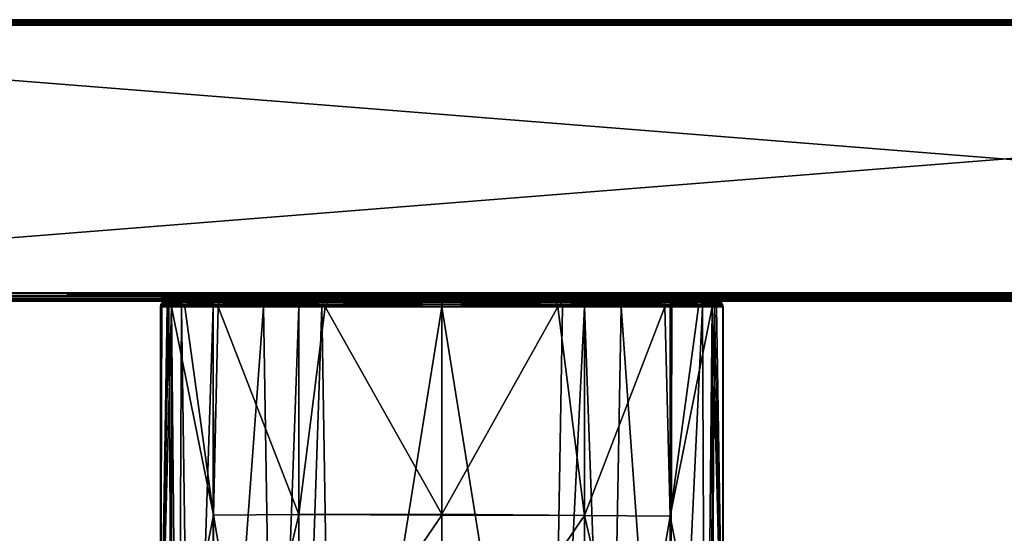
# Model space of a CAD drawing. Header units: centimetres. Extents: x -6.4 to 7.8, y -12.2 to -8.5.
# Tile 4 of 8: x -2.9 to 0.7, y -10.3 to -8.5. Entities that reach past the tile are written whole.
import ezdxf

# ---------------------------------------------------------------- set-up
doc = ezdxf.new("R2010")
doc.units = ezdxf.units.CM
doc.layers.get('0').update_dxf_attribs({"true_color": 0x5890e1})

msp = doc.modelspace()

# ---------------------------------------------------------------- meshes
at = {"color": 231, "true_color": 0xe499b8}
mesh = msp.add_polyface(dxfattribs=at)
corners = [(-5.4175, -9.4635, 31.4475), (-5.4175, -8.4983, 31.4475), (-5.8142, -9.4635, 31.4277), (6.7745, -8.4983, 31.4475), (-5.4175, -9.4635, 29.4155), (-5.8175, -8.4983, 29.4356), (-5.4175, -8.4983, 29.4155), (-5.8148, -8.478, 29.4557), (6.7745, -8.478, 29.4358), (-5.4175, -8.478, 29.4358), (6.7745, -9.4747, 29.4176), (-5.4175, -9.4747, 29.4176), (-5.843, -9.4747, 29.4413), (-5.4175, -9.4752, 29.4178), (-5.4175, -9.4851, 29.4244), (-5.8419, -9.4851, 29.448), (-5.4175, -9.4917, 29.4343), (-5.8405, -9.4919, 29.4581), (-5.4175, -9.4919, 29.4348), (-5.8149, -9.494, 29.466), (-5.4175, -9.494, 29.4459), (-5.4175, -9.494, 31.417), (-5.4175, -9.4919, 31.4282), (-5.8021, -9.494, 31.3985), (-5.4175, -9.4917, 31.4287), (-5.8399, -9.4851, 31.4152), (-5.4175, -9.4851, 31.4385), (-5.4175, -9.4752, 31.4451), (-5.8409, -9.4747, 31.422), (-5.4175, -9.4747, 31.4453), (-5.4175, -8.4794, 29.4283), (-5.4175, -8.4795, 29.428), (-5.8431, -8.484, 29.4451), (-5.4175, -8.484, 29.4214), (-5.4175, -8.4905, 29.417), (-5.4175, -8.4908, 29.4169), (-5.4175, -8.4908, 31.446), (-5.8426, -8.4908, 31.4225), (-5.4175, -8.4905, 31.4459), (-5.842, -8.484, 31.418), (-5.4175, -8.484, 31.4415), (-5.4175, -8.4795, 31.435), (-5.4175, -8.4794, 31.4347), (-5.4175, -8.478, 31.4271), (-5.8218, -8.478, 31.4062), (6.7745, -8.478, 31.4271), (7.7416, -9.494, 30.8161), (-5.927, -9.494, 31.3781), (-6.0174, -9.494, 31.3539), (-6.2201, -9.494, 31.2366), (-6.3393, -9.494, 31.0331), (-6.364, -9.494, 30.941), (-6.383, -9.494, 30.8289), (-6.403, -9.494, 30.4315), (-6.3884, -9.494, 30.0815), (-6.3835, -9.494, 30.0386), (-6.3641, -9.494, 29.9219), (-6.3399, -9.494, 29.8315), (-6.2226, -9.494, 29.6288), (-6.0191, -9.494, 29.5096), (-5.927, -9.494, 29.4849)]
mesh.append_faces([[corners[k] for k in face] for face in [(0, 1, 2), (4, 5, 6), (11, 12, 4), (11, 13, 12), (13, 14, 15), (14, 16, 17), (17, 16, 18), (19, 18, 20), (21, 22, 23), (24, 25, 22), (24, 26, 25), (25, 26, 27), (28, 27, 29), (0, 28, 29), (9, 30, 7), (30, 31, 32), (32, 31, 33), (34, 32, 33), (34, 35, 32), (1, 36, 37), (36, 38, 39), (39, 38, 40), (41, 39, 40), (41, 42, 39), (43, 44, 42)]], dxfattribs={"color": 231})
mesh.append_faces([[corners[k] for k in face] for face in [(0, 3, 1), (7, 8, 9), (4, 10, 11)]], dxfattribs={"vtx0": -1, "color": 231})
mesh.append_faces([[corners[k] for k in face] for face in [(7, 43, 45), (46, 47, 48), (46, 48, 49), (46, 49, 50), (46, 50, 51), (46, 51, 52), (46, 52, 53), (46, 53, 54), (46, 54, 55), (46, 55, 56), (46, 56, 57), (46, 57, 58), (46, 58, 59), (46, 59, 60)]], dxfattribs={"vtx0": -1, "vtx2": -1, "color": 231})
mesh = msp.add_polyface(dxfattribs=at)
corners = [(6.7745, -9.4635, 29.4155), (-5.4175, -8.4983, 29.4155), (6.7745, -8.4983, 29.4155), (-5.4175, -9.4752, 29.4178), (6.7745, -9.4747, 29.4176), (6.7745, -9.4752, 29.4178), (-5.4175, -9.494, 29.4459), (6.7745, -9.4919, 29.4348), (6.7745, -9.494, 29.4459), (-5.4175, -9.4917, 29.4343), (-5.4175, -9.4919, 29.4348), (-5.4175, -9.4851, 29.4244), (6.7745, -9.4917, 29.4343), (6.7745, -9.4851, 29.4244), (6.7745, -9.4635, 31.4475), (-5.4175, -9.4747, 31.4453), (6.7745, -9.4747, 31.4453), (6.7745, -9.4752, 31.4451), (-5.4175, -9.4752, 31.4451), (6.7745, -9.494, 31.417), (-5.4175, -9.4919, 31.4282), (-5.4175, -9.494, 31.417), (6.7745, -9.4917, 31.4287), (6.7745, -9.4919, 31.4282), (6.7745, -9.4851, 31.4385), (-5.4175, -9.4917, 31.4287), (-5.4175, -9.4851, 31.4385), (-5.4175, -8.478, 29.4358), (6.7745, -8.4794, 29.4283), (-5.4175, -8.4794, 29.4283), (-5.4175, -8.4795, 29.428), (6.7745, -8.4795, 29.428), (6.7745, -8.4908, 29.4169), (-5.4175, -8.4905, 29.417), (-5.4175, -8.4908, 29.4169), (-5.4175, -8.484, 29.4214), (6.7745, -8.4905, 29.417), (6.7745, -8.484, 29.4214), (-5.4175, -8.4983, 31.4475), (6.7745, -8.4908, 31.446), (-5.4175, -8.4908, 31.446), (-5.4175, -8.4905, 31.4459), (6.7745, -8.4905, 31.4459), (-5.4175, -8.478, 31.4271), (6.7745, -8.4794, 31.4347), (6.7745, -8.478, 31.4271), (-5.4175, -8.4795, 31.435), (-5.4175, -8.4794, 31.4347), (-5.4175, -8.484, 31.4415), (6.7745, -8.4795, 31.435), (-5.4175, -9.4635, 31.4475), (6.7745, -8.4983, 31.4475), (-5.4175, -9.4635, 29.4155), (7.7416, -9.494, 30.8161), (-5.8021, -9.494, 31.3985), (-5.927, -9.494, 31.3781), (-5.927, -9.494, 29.4849), (-5.8149, -9.494, 29.466), (-5.4175, -9.4747, 29.4176), (6.7745, -8.484, 31.4415)]
mesh.append_faces([[corners[k] for k in face] for face in [(0, 1, 2), (3, 4, 5), (6, 7, 8), (9, 7, 10), (11, 12, 9), (3, 13, 11), (14, 15, 16), (17, 15, 18), (19, 20, 21), (22, 20, 23), (24, 25, 22), (17, 26, 24), (27, 28, 29), (30, 28, 31), (1, 32, 2), (33, 32, 34), (35, 36, 33), (30, 37, 35), (38, 39, 40), (41, 39, 42), (43, 44, 45), (46, 44, 47), (48, 49, 46), (41, 59, 48)]], dxfattribs={"vtx0": -1, "color": 231})
mesh.append_faces([[corners[k] for k in face] for face in [(53, 21, 54), (53, 54, 55), (53, 56, 57), (53, 57, 6)]], dxfattribs={"vtx0": -1, "vtx2": -1, "color": 231})
mesh.append_faces([[corners[k] for k in face] for face in [(50, 14, 51), (0, 52, 1), (52, 0, 4), (3, 58, 4), (6, 10, 7), (14, 50, 15), (22, 25, 20), (24, 26, 25), (17, 18, 26), (30, 29, 28), (1, 34, 32), (41, 40, 39), (43, 47, 44)]], dxfattribs={"vtx2": -1, "color": 231})
mesh = msp.add_polyface(dxfattribs=at)
corners = [(6.7745, -9.4635, 31.4475), (7.1745, -8.4983, 31.4273), (6.7745, -8.4983, 31.4475), (6.7745, -9.4635, 29.4155), (6.7745, -8.4983, 29.4155), (7.1713, -9.4635, 29.4352), (6.7745, -9.494, 29.4459), (6.7745, -9.4919, 29.4348), (7.1592, -9.494, 29.4644), (6.7745, -9.4917, 29.4343), (7.197, -9.4851, 29.4477), (6.7745, -9.4851, 29.4244), (6.7745, -9.4752, 29.4178), (7.198, -9.4747, 29.441), (6.7745, -9.4747, 29.4176), (6.7745, -9.4919, 31.4282), (6.7745, -9.494, 31.417), (7.172, -9.494, 31.397), (6.7745, -8.478, 29.4358), (7.1789, -8.478, 29.4567), (6.7745, -8.4794, 29.4283), (7.1719, -8.478, 31.4072), (6.7745, -8.478, 31.4271), (6.7745, -8.4794, 31.4347), (-5.8148, -8.478, 29.4557), (7.2862, -8.478, 31.3879), (7.3807, -8.478, 31.3625), (7.5861, -8.478, 31.2422), (7.7067, -8.478, 31.0342), (7.731, -8.478, 30.9431), (7.7493, -8.478, 30.8358), (7.7702, -8.478, 30.4315), (7.7503, -8.478, 30.0341), (7.731, -8.478, 29.9198), (7.7056, -8.478, 29.8253), (7.5853, -8.478, 29.6199), (7.3773, -8.478, 29.4993), (7.2862, -8.478, 29.475), (7.7416, -9.494, 30.8161), (-5.4175, -9.494, 31.417), (-5.4175, -9.494, 29.4459), (-5.4175, -9.4917, 29.4343), (-5.4175, -9.4851, 29.4244), (-5.4175, -9.4752, 29.4178), (6.7745, -9.4752, 31.4451), (6.7745, -9.4747, 31.4453), (-5.4175, -9.4747, 31.4453), (-5.4175, -9.4919, 31.4282), (-5.4175, -8.478, 29.4358), (-5.4175, -8.4905, 29.417), (6.7745, -8.4905, 29.417), (6.7745, -8.4908, 29.4169), (-5.4175, -8.484, 29.4214), (6.7745, -8.484, 29.4214), (-5.4175, -8.4795, 29.428), (6.7745, -8.4795, 29.428), (-5.4175, -8.4983, 31.4475), (6.7745, -8.4908, 31.446), (-5.4175, -8.4795, 31.435), (6.7745, -8.4795, 31.435), (-5.4175, -8.484, 31.4415), (6.7745, -8.484, 31.4415), (-5.4175, -8.4905, 31.4459), (6.7745, -8.4905, 31.4459)]
mesh.append_faces([[corners[k] for k in face] for face in [(0, 1, 2), (3, 4, 5), (6, 7, 8), (9, 10, 7), (9, 11, 10), (10, 11, 12), (13, 12, 14), (3, 13, 14), (15, 16, 17), (18, 19, 20), (21, 22, 23)]], dxfattribs={"color": 231})
mesh.append_faces([[corners[k] for k in face] for face in [(24, 22, 21), (24, 21, 25), (24, 25, 26), (24, 26, 27), (24, 27, 28), (24, 28, 29), (24, 29, 30), (24, 30, 31), (24, 31, 32), (24, 32, 33), (24, 33, 34), (24, 34, 35), (24, 35, 36), (24, 36, 37), (24, 37, 19), (24, 19, 18), (38, 16, 39), (38, 40, 6)]], dxfattribs={"vtx0": -1, "vtx2": -1, "color": 231})
mesh.append_faces([[corners[k] for k in face] for face in [(41, 9, 7), (42, 11, 9), (43, 12, 11), (44, 45, 46), (16, 15, 47), (48, 18, 20), (49, 50, 51), (52, 53, 50), (54, 55, 53), (56, 2, 57), (58, 59, 23), (60, 61, 59), (62, 63, 61)]], dxfattribs={"vtx2": -1, "color": 231})
mesh = msp.add_polyface(dxfattribs=at)
corners = [(-2.2896, -9.5, 29.7965), (-2.176, -9.5, 29.6114), (-2.2939, -9.5068, 29.7949), (-2.3284, -9.5068, 29.9158), (-2.3294, -9.5107, 29.9156), (-2.3644, -9.5107, 30.2145), (-2.3695, -9.5143, 30.4315), (-2.3679, -9.5066, 30.4315), (-2.3634, -9.5068, 30.2145), (-2.3588, -9.5, 30.2148), (-2.3398, -9.5, 30.006), (-2.333, -9.4954, 30.0069), (-2.3172, -9.4954, 29.9183), (-2.3246, -9.494, 30.0014), (-2.3099, -9.494, 29.9198), (-2.2832, -9.4954, 29.7989), (-2.2739, -9.494, 29.7957), (-2.1792, -9.5068, 29.6082), (-2.2949, -9.5107, 29.7945), (-2.3635, -9.5, 30.4315), (-2.352, -9.4954, 30.2151), (-2.3445, -9.494, 30.2156), (-2.3569, -9.4955, 30.4315), (-2.3491, -9.494, 30.4315), (-2.1711, -9.4954, 29.6162), (-2.3239, -9.5, 29.9167), (-2.3443, -9.5068, 30.0052), (-2.3454, -9.5107, 30.0051), (-2.349, -9.494, 30.456), (-2.3568, -9.4955, 30.4806), (-2.3489, -9.494, 30.4806), (-2.3633, -9.5, 30.4807), (-2.3677, -9.5066, 30.4807), (-2.3694, -9.5143, 30.4561), (-2.319, -9.494, 30.8964), (-2.3099, -9.494, 30.9431), (-2.2629, -9.494, 31.0944), (-2.1512, -9.4954, 31.2655), (-2.3339, -9.5, 30.8946), (-2.1558, -9.5, 31.2706), (-2.2816, -9.5068, 31.0989), (-2.3384, -9.5068, 30.8954), (-2.3692, -9.5143, 30.4807), (-2.3394, -9.5107, 30.8956), (-2.2826, -9.5107, 31.0993)]
mesh.append_faces([[corners[k] for k in face] for face in [(0, 1, 2), (3, 2, 4), (5, 6, 7), (8, 7, 9), (10, 9, 11), (12, 11, 13), (14, 12, 13), (14, 15, 12), (14, 16, 15), (2, 17, 18), (7, 19, 9), (9, 19, 20), (11, 20, 21), (19, 22, 20), (20, 22, 21), (21, 22, 23), (15, 16, 24), (0, 15, 24), (0, 25, 15), (0, 3, 25), (0, 2, 3), (7, 8, 5), (5, 8, 26), (27, 26, 3), (4, 27, 3), (15, 25, 12), (12, 25, 10), (11, 12, 10), (20, 11, 9), (21, 13, 11), (3, 26, 25), (25, 26, 10), (10, 26, 8), (9, 10, 8), (18, 4, 2), (27, 5, 26), (23, 22, 28), (28, 22, 29), (30, 28, 29), (29, 22, 31), (31, 22, 19), (32, 19, 7), (33, 32, 7), (32, 31, 19), (30, 29, 34), (34, 29, 35), (35, 29, 36), (36, 29, 37), (37, 29, 38), (39, 38, 40), (29, 31, 38), (38, 31, 32), (41, 32, 42), (32, 41, 38), (38, 41, 40), (40, 41, 43), (44, 40, 43), (43, 41, 42)]], dxfattribs={"color": 231})
mesh = msp.add_polyface(dxfattribs=at)
corners = [(-1.7799, -9.4954, 29.4521), (-1.3535, -9.5, 29.4214), (-1.7809, -9.5, 29.4453), (-1.8666, -9.4954, 29.4677), (-1.8682, -9.5, 29.461), (-1.9886, -9.4954, 29.5027), (-1.991, -9.5, 29.4962), (-2.1711, -9.4954, 29.6162), (-2.176, -9.5, 29.6114), (-1.3535, -9.5068, 29.4169), (-1.7815, -9.5068, 29.4409), (-1.8691, -9.5068, 29.4565), (-1.9926, -9.5068, 29.4921), (-2.1792, -9.5068, 29.6082), (-1.3535, -9.5143, 29.4155), (-1.7817, -9.5107, 29.4398), (-1.8693, -9.5107, 29.4555), (-1.9929, -9.5107, 29.491), (-2.18, -9.5107, 29.6075), (-2.2896, -9.5, 29.7965), (-2.2739, -9.494, 29.7957), (-2.1657, -9.494, 29.6215), (-1.9894, -9.494, 29.5111), (-1.8651, -9.494, 29.475), (-1.7831, -9.494, 29.4603), (-1.3535, -9.494, 29.4358), (-2.2939, -9.5068, 29.7949), (-2.2949, -9.5107, 29.7945), (-2.1646, -9.494, 31.2426), (-2.1512, -9.4954, 31.2655), (-2.1462, -9.494, 31.2599), (-2.2629, -9.494, 31.0944), (-2.1587, -9.5068, 31.274), (-2.2816, -9.5068, 31.0989), (-2.2826, -9.5107, 31.0993), (-2.1594, -9.5107, 31.2748), (-1.8694, -9.5143, 31.4078), (-1.7682, -9.5068, 31.4239), (-2.1558, -9.5, 31.2706), (-1.7676, -9.5, 31.4194), (-1.3535, -9.4954, 31.4347), (-1.7715, -9.494, 31.4044), (-1.8651, -9.494, 31.3879), (-1.3535, -9.5068, 31.446), (-2.3339, -9.5, 30.8946), (-0.4447, -9.494, 31.0961), (-2.3099, -9.494, 29.9198), (-2.3246, -9.494, 30.0014), (-2.3445, -9.494, 30.2156), (-2.3491, -9.494, 30.4315), (-2.349, -9.494, 30.456), (-2.3489, -9.494, 30.4806), (-2.319, -9.494, 30.8964), (-2.3099, -9.494, 30.9431)]
mesh.append_faces([[corners[k] for k in face] for face in [(0, 1, 2), (3, 2, 4), (5, 4, 6), (7, 6, 8), (2, 9, 10), (4, 10, 11), (6, 11, 12), (8, 12, 13), (10, 14, 15), (11, 15, 16), (12, 16, 17), (13, 17, 18), (19, 7, 8), (20, 21, 7), (7, 21, 22), (5, 22, 23), (3, 23, 24), (0, 24, 25), (0, 3, 24), (0, 2, 3), (4, 5, 3), (3, 5, 23), (6, 7, 5), (5, 7, 22), (4, 2, 10), (6, 4, 11), (8, 6, 12), (11, 10, 15), (12, 11, 16), (13, 26, 8), (13, 12, 17), (18, 27, 13), (28, 29, 30), (28, 31, 29), (32, 33, 34), (35, 36, 32), (34, 35, 32), (32, 36, 37), (38, 37, 39), (29, 39, 40), (41, 29, 40), (41, 42, 29), (29, 42, 30), (43, 39, 37), (39, 29, 38), (38, 29, 44), (37, 38, 32), (32, 38, 33)]], dxfattribs={"color": 231})
mesh.append_faces([[corners[k] for k in face] for face in [(45, 21, 20), (45, 20, 46), (45, 46, 47), (45, 47, 48), (45, 48, 49), (45, 49, 50), (45, 50, 51), (45, 51, 52), (45, 52, 53), (45, 53, 31)]], dxfattribs={"vtx0": -1, "vtx2": -1, "color": 231})
mesh = msp.add_polyface(dxfattribs=at)
corners = [(-1.3535, -9.4954, 29.4283), (-1.7799, -9.4954, 29.4521), (-1.3535, -9.494, 29.4358), (-1.3535, -9.5, 29.4214), (-1.3535, -9.5068, 29.4169), (-1.7809, -9.5, 29.4453), (-1.3535, -9.5143, 29.4155), (-1.7815, -9.5068, 29.4409), (-0.9235, -9.5, 29.4457), (-0.5322, -9.4954, 29.62), (-0.5272, -9.5, 29.6152), (-0.524, -9.5068, 29.6121), (-0.7106, -9.5068, 29.4934), (-0.9228, -9.5068, 29.4413), (-0.9197, -9.494, 29.4609), (-0.8418, -9.494, 29.475), (-0.7124, -9.494, 29.513), (-0.5375, -9.494, 29.6252), (-0.5232, -9.5107, 29.6112), (-0.7102, -9.5107, 29.4924), (-0.9227, -9.5107, 29.4401), (-1.7715, -9.494, 31.4044), (-1.3535, -9.4954, 31.4347), (-1.3535, -9.494, 31.4271), (-1.3535, -9.5068, 31.446), (-1.7682, -9.5068, 31.4239), (-1.3535, -9.5143, 31.4475), (-1.3535, -9.5, 31.4415), (-1.7676, -9.5, 31.4194), (-0.9393, -9.5, 31.4194), (-0.9387, -9.5068, 31.4239), (-0.5511, -9.5, 31.2706), (-0.5482, -9.5068, 31.274), (-0.5557, -9.4954, 31.2655), (-0.8375, -9.5143, 31.4077), (-0.5474, -9.5107, 31.2748), (-0.5423, -9.494, 31.2426), (-0.5607, -9.494, 31.2599), (-0.8418, -9.494, 31.3879), (-0.9368, -9.494, 31.4046), (-0.4447, -9.494, 31.0961), (-1.7831, -9.494, 29.4603), (-1.8651, -9.494, 29.475), (-1.9894, -9.494, 29.5111), (-2.1657, -9.494, 29.6215), (-2.2629, -9.494, 31.0944), (-2.1646, -9.494, 31.2426), (-2.1462, -9.494, 31.2599), (-1.8651, -9.494, 31.3879)]
mesh.append_faces([[corners[k] for k in face] for face in [(0, 1, 2), (0, 3, 1), (3, 4, 5), (4, 6, 7), (3, 8, 4), (3, 0, 8), (8, 0, 9), (10, 11, 12), (8, 12, 13), (4, 13, 6), (4, 8, 13), (9, 0, 14), (15, 9, 14), (15, 16, 9), (16, 17, 9), (11, 18, 19), (12, 19, 20), (13, 20, 6), (13, 12, 20), (9, 10, 8), (8, 10, 12), (12, 11, 19), (2, 14, 0), (21, 22, 23), (24, 25, 26), (24, 27, 28), (28, 27, 22), (27, 29, 22), (27, 24, 29), (29, 24, 30), (31, 30, 32), (29, 33, 22), (29, 31, 33), (29, 30, 31), (24, 26, 30), (34, 32, 30), (34, 35, 32), (36, 37, 33), (33, 37, 38), (22, 38, 39), (23, 22, 39), (22, 33, 38)]], dxfattribs={"color": 231})
mesh.append_faces([[corners[k] for k in face] for face in [(40, 17, 16), (40, 16, 15), (40, 15, 14), (40, 14, 2), (40, 2, 41), (40, 41, 42), (40, 42, 43), (40, 43, 44), (40, 45, 46), (40, 46, 47), (40, 47, 48), (40, 48, 21), (40, 21, 23), (40, 23, 39), (40, 39, 38), (40, 38, 37)]], dxfattribs={"vtx0": -1, "vtx2": -1, "color": 231})
mesh = msp.add_polyface(dxfattribs=at)
corners = [(-0.5474, -9.5107, 31.2748), (-0.4243, -9.5107, 31.0993), (-0.5482, -9.5068, 31.274), (-0.5272, -9.5, 29.6152), (-0.5322, -9.4954, 29.62), (-0.366, -9.5, 30.0136), (-0.4108, -9.5068, 29.801), (-0.3615, -9.5068, 30.013), (-0.3604, -9.5107, 30.0128), (-0.3375, -9.5143, 30.4315), (-0.4098, -9.5107, 29.8007), (-0.524, -9.5068, 29.6121), (-0.5375, -9.494, 29.6252), (-0.43, -9.494, 29.8035), (-0.397, -9.494, 29.9198), (-0.3504, -9.4954, 30.4315), (-0.3808, -9.494, 30.0109), (-0.3578, -9.494, 30.4315), (-0.3499, -9.4955, 30.4315), (-0.3434, -9.5, 30.4315), (-0.339, -9.5066, 30.4315), (-0.3389, -9.5068, 30.4315), (-0.5232, -9.5107, 29.6112), (-0.3376, -9.5143, 30.4561), (-0.3391, -9.5068, 30.4807), (-0.3435, -9.5, 30.4807), (-0.3505, -9.4954, 30.4806), (-0.3579, -9.494, 30.456), (-0.358, -9.494, 30.4806), (-0.4253, -9.5068, 31.0988), (-0.3675, -9.5107, 30.8956), (-0.3377, -9.5143, 30.4807), (-0.3685, -9.5068, 30.8954), (-0.373, -9.5, 30.8946), (-0.5511, -9.5, 31.2706), (-0.5557, -9.4954, 31.2655), (-0.3883, -9.494, 30.8983), (-0.397, -9.494, 30.9431), (-0.4447, -9.494, 31.0961), (-0.5423, -9.494, 31.2426), (-0.5607, -9.494, 31.2599)]
mesh.append_faces([[corners[k] for k in face] for face in [(0, 1, 2), (3, 4, 5), (6, 5, 7), (8, 7, 9), (6, 10, 11), (4, 12, 13), (14, 4, 13), (14, 15, 4), (14, 16, 15), (15, 16, 17), (4, 15, 5), (5, 15, 18), (19, 5, 18), (19, 20, 5), (5, 20, 21), (7, 21, 9), (7, 5, 21), (10, 22, 11), (7, 8, 6), (6, 8, 10), (11, 3, 6), (6, 3, 5), (23, 21, 24), (21, 20, 24), (24, 20, 25), (25, 20, 19), (18, 25, 19), (18, 26, 25), (18, 15, 26), (26, 15, 27), (28, 26, 27), (15, 17, 27), (29, 2, 1), (30, 31, 32), (29, 32, 33), (34, 33, 35), (31, 24, 32), (32, 24, 33), (33, 24, 25), (26, 33, 25), (26, 35, 33), (26, 36, 35), (26, 28, 36), (36, 37, 35), (35, 37, 38), (39, 35, 38), (2, 29, 34), (34, 29, 33), (1, 30, 29), (29, 30, 32)]], dxfattribs={"color": 231})
mesh.append_faces([[corners[k] for k in face] for face in [(38, 40, 39)]], dxfattribs={"vtx0": -1, "color": 231})
mesh.append_faces([[corners[k] for k in face] for face in [(38, 36, 28), (38, 28, 27), (38, 27, 17), (38, 17, 16), (38, 16, 14), (38, 14, 13), (38, 13, 12)]], dxfattribs={"vtx0": -1, "vtx2": -1, "color": 231})
mesh.append_faces([[corners[k] for k in face] for face in [(38, 37, 36)]], dxfattribs={"vtx2": -1, "color": 231})
mesh = msp.add_polyface(dxfattribs=at)
corners = [(-1.3535, -11.9681, 29.4155), (-1.7472, -11.968, 29.4348), (-1.3535, -9.5143, 29.4155), (-1.7862, -9.5143, 29.4401), (-1.8694, -11.9679, 29.455), (-1.8694, -9.5143, 29.4552), (-1.9575, -11.9677, 29.4783), (-1.9967, -9.5143, 29.4921), (-2.1776, -11.9658, 29.6046), (-2.179, -9.5143, 29.606), (-2.179, -11.9658, 29.606), (-2.1793, -9.5143, 29.6063), (-2.2583, -11.9654, 29.7127), (-2.2929, -9.5143, 29.7885), (-2.3056, -11.9654, 29.8247), (-2.3298, -9.5143, 29.9155), (-2.3299, -11.9655, 29.9154), (-2.3695, -11.0049, 30.4315), (-2.3695, -11.0478, 30.4315), (-2.3497, -11.9657, 30.0349), (-2.3695, -11.9661, 30.4315), (-1.3535, -11.3191, 31.7995), (-1.3535, -11.0277, 31.5694), (-1.8741, -11.1924, 31.6137), (-1.8788, -11.3274, 31.748), (-2.0574, -11.3369, 31.676), (-2.1966, -11.552, 31.8862), (-2.1881, -11.3493, 31.5667), (-2.3398, -11.6209, 31.5091), (-2.3344, -11.3804, 31.217), (-2.3701, -11.6803, 31.0811), (-2.3692, -11.4095, 30.7722), (-2.3698, -11.831, 31.4467), (-2.3392, -11.7794, 31.8622), (-2.1953, -11.7186, 32.2338), (-1.8863, -11.5033, 32.0868), (-1.8847, -11.6757, 32.4301), (-1.3535, -11.489, 32.156), (-1.3535, -11.6593, 32.4872), (-1.3535, -11.4848, 32.1456), (-1.3535, -11.3242, 31.8072), (-1.3535, -11.8013, 32.6145), (-1.3535, -11.6672, 32.4975), (-1.8795, -11.8101, 32.5627), (-2.0585, -11.8202, 32.4903), (-1.8711, -11.0232, 31.5241), (-2.052, -11.1971, 31.5478), (-2.0485, -11.026, 31.4623), (-2.1827, -11.2034, 31.4465), (-2.1796, -11.0296, 31.3664), (-2.3292, -11.0387, 31.0497), (-2.3687, -11.0478, 30.6121), (-1.3535, -11.0208, 31.5665), (-2.3687, -11.0049, 30.6008)]
mesh.append_faces([[corners[k] for k in face] for face in [(0, 1, 2), (3, 1, 4), (5, 4, 6), (7, 6, 8), (9, 8, 10), (11, 10, 12), (13, 12, 14), (15, 14, 16), (17, 16, 18), (17, 15, 16), (16, 19, 18), (18, 19, 20), (21, 22, 23), (24, 23, 25), (26, 25, 27), (28, 27, 29), (30, 29, 31), (30, 28, 29), (30, 32, 28), (28, 32, 33), (26, 33, 34), (35, 34, 36), (37, 36, 38), (37, 35, 36), (37, 39, 35), (35, 39, 40), (24, 40, 21), (23, 24, 21), (41, 42, 43), (43, 42, 36), (44, 36, 34), (42, 38, 36), (23, 22, 45), (46, 45, 47), (48, 47, 49), (29, 49, 50), (31, 50, 51), (31, 29, 50), (22, 52, 45), (51, 50, 53), (27, 28, 26), (26, 28, 33), (34, 35, 26), (26, 35, 24), (25, 26, 24), (49, 29, 48), (48, 29, 27), (46, 27, 25), (23, 46, 25), (23, 45, 46), (47, 48, 46), (46, 48, 27), (24, 35, 40), (53, 17, 18), (51, 18, 31), (51, 53, 18), (18, 20, 31), (31, 20, 30)]], dxfattribs={"color": 231})
mesh = msp.add_polyface(dxfattribs=at)
corners = [(-1.3535, -9.5143, 29.4155), (-1.7472, -11.968, 29.4348), (-1.7862, -9.5143, 29.4401), (-2.3695, -11.0049, 30.4315), (-2.3448, -9.5143, 29.9984), (-2.3298, -9.5143, 29.9155), (-2.3648, -9.5143, 30.2145), (-2.3695, -9.5143, 30.4315), (-2.2929, -9.5143, 29.7885), (-2.3056, -11.9654, 29.8247), (-2.1793, -9.5143, 29.6063), (-2.2583, -11.9654, 29.7127), (-2.179, -9.5143, 29.606), (-2.179, -11.9658, 29.606), (-1.9967, -9.5143, 29.4921), (-2.1776, -11.9658, 29.6046), (-1.8694, -9.5143, 29.4552), (-1.9575, -11.9677, 29.4783), (-1.8694, -11.9679, 29.455), (-1.7744, -9.5143, 31.4245), (-1.8693, -10.2639, 31.4167), (-1.3535, -10.263, 31.4565), (-1.8694, -9.5143, 31.4078), (-2.1611, -9.5143, 31.2739), (-2.1783, -10.2665, 31.2659), (-2.179, -9.5143, 31.257), (-2.2816, -9.5143, 31.1025), (-2.3297, -9.5143, 30.9474), (-2.3292, -11.0387, 31.0497), (-2.1796, -11.0296, 31.3664), (-2.0485, -11.026, 31.4623), (-2.339, -9.5143, 30.8999), (-2.3687, -11.0049, 30.6008), (-2.3692, -9.5143, 30.4807), (-1.3535, -10.2667, 31.4566), (-1.8711, -11.0232, 31.5241), (-2.3694, -9.5143, 30.4561), (-2.3454, -9.5107, 30.0051), (-2.3294, -9.5107, 29.9156), (-2.3644, -9.5107, 30.2145), (-2.2949, -9.5107, 29.7945), (-2.18, -9.5107, 29.6075), (-1.7817, -9.5107, 29.4398), (-1.8693, -9.5107, 29.4555), (-1.9929, -9.5107, 29.491), (-2.3679, -9.5066, 30.4315), (-2.3677, -9.5066, 30.4807), (-2.1594, -9.5107, 31.2748), (-2.2826, -9.5107, 31.0993), (-2.3394, -9.5107, 30.8956), (-1.7682, -9.5068, 31.4239), (-1.3535, -9.5143, 31.4475)]
mesh.append_faces([[corners[k] for k in face] for face in [(0, 1, 2), (3, 4, 5), (3, 6, 4), (3, 7, 6), (5, 8, 9), (8, 10, 11), (10, 12, 13), (12, 14, 15), (14, 16, 17), (16, 2, 18), (19, 20, 21), (19, 22, 20), (20, 22, 23), (24, 23, 25), (26, 24, 25), (26, 27, 24), (24, 27, 28), (29, 24, 28), (29, 30, 24), (24, 30, 20), (23, 24, 20), (27, 31, 28), (28, 31, 32), (31, 33, 32), (34, 20, 35), (35, 20, 30), (7, 3, 36), (36, 3, 33), (33, 3, 32), (37, 38, 4), (6, 37, 4), (6, 39, 37), (6, 7, 39), (38, 40, 5), (4, 38, 5), (40, 41, 8), (5, 40, 8), (0, 2, 42), (42, 2, 43), (43, 2, 16), (44, 16, 14), (41, 14, 12), (10, 41, 12), (10, 8, 41), (44, 43, 16), (41, 44, 14), (36, 45, 7), (36, 33, 46), (47, 48, 25), (23, 47, 25), (23, 22, 47), (49, 33, 31), (27, 49, 31), (27, 48, 49), (27, 26, 48), (48, 26, 25), (22, 19, 50), (50, 19, 51)]], dxfattribs={"color": 231})
mesh = msp.add_polyface(dxfattribs=at)
corners = [(-0.3375, -9.5143, 30.4315), (-0.3374, -11.0112, 30.4315), (-0.3607, -9.5143, 30.0081), (-0.3772, -9.5143, 29.9155), (-0.4013, -11.9654, 29.8247), (-0.411, -9.5143, 29.7965), (-0.528, -11.9658, 29.606), (-0.5227, -9.5143, 29.6113), (-0.528, -9.5143, 29.606), (-0.9598, -11.968, 29.4348), (-0.9167, -9.5143, 29.4408), (-0.8375, -9.5143, 29.4551), (-1.3535, -9.5143, 29.4155), (-0.705, -9.5143, 29.4941), (-0.7494, -11.9677, 29.4783), (-0.5293, -11.9658, 29.6046), (-1.8711, -11.0232, 31.5241), (-1.3535, -11.0208, 31.5665), (-1.3535, -10.2667, 31.4566), (-1.8693, -10.2639, 31.4167), (-1.3535, -10.263, 31.4565), (-1.7744, -9.5143, 31.4245), (-1.3535, -9.5143, 31.4475), (-0.934, -9.5143, 31.4247), (-0.8376, -10.2677, 31.4169), (-0.8375, -9.5143, 31.4077), (-0.5473, -9.5143, 31.2751), (-0.8357, -11.0301, 31.5268), (-0.6583, -11.0329, 31.4649), (-0.5273, -11.0367, 31.3688), (-0.3777, -11.046, 31.0517), (-0.5286, -10.2702, 31.266), (-0.3682, -9.5143, 30.9019), (-0.3383, -11.0112, 30.6024), (-0.3377, -9.5143, 30.4807), (-0.3772, -9.5143, 30.9474), (-0.4261, -9.5143, 31.1042), (-0.528, -9.5143, 31.257), (-0.3376, -9.5143, 30.4561), (-0.3604, -9.5107, 30.0128), (-0.4098, -9.5107, 29.8007), (-0.5232, -9.5107, 29.6112), (-0.7102, -9.5107, 29.4924), (-0.9227, -9.5107, 29.4401), (-0.3389, -9.5068, 30.4315), (-0.3391, -9.5068, 30.4807), (-0.3675, -9.5107, 30.8956), (-0.4243, -9.5107, 31.0993), (-0.9387, -9.5068, 31.4239), (-0.5474, -9.5107, 31.2748)]
mesh.append_faces([[corners[k] for k in face] for face in [(0, 1, 2), (2, 1, 3), (4, 5, 3), (5, 6, 7), (7, 6, 8), (9, 10, 11), (9, 12, 10), (11, 13, 14), (13, 8, 15), (16, 17, 18), (19, 18, 20), (21, 20, 22), (22, 20, 23), (23, 20, 24), (25, 24, 26), (25, 23, 24), (20, 18, 24), (24, 18, 17), (27, 28, 24), (17, 27, 24), (29, 30, 31), (28, 31, 24), (28, 29, 31), (32, 33, 34), (32, 30, 33), (32, 35, 30), (30, 35, 31), (31, 35, 36), (37, 31, 36), (37, 26, 31), (31, 26, 24), (38, 34, 1), (0, 38, 1), (33, 1, 34), (2, 39, 0), (2, 3, 39), (39, 3, 40), (3, 5, 40), (40, 5, 41), (5, 7, 41), (41, 7, 8), (42, 8, 13), (11, 42, 13), (11, 43, 42), (11, 10, 43), (43, 10, 12), (42, 41, 8), (0, 44, 38), (34, 38, 45), (46, 47, 35), (32, 46, 35), (32, 34, 46), (48, 22, 23), (25, 48, 23), (25, 26, 49), (49, 26, 37), (47, 37, 36), (35, 47, 36), (37, 47, 49)]], dxfattribs={"color": 231})
mesh = msp.add_polyface(dxfattribs=at)
corners = [(-0.3772, -9.5143, 29.9155), (-0.3374, -11.0112, 30.4315), (-0.377, -11.9655, 29.9154), (-0.4013, -11.9654, 29.8247), (-0.528, -11.9658, 29.606), (-0.411, -9.5143, 29.7965), (-0.528, -9.5143, 29.606), (-0.5293, -11.9658, 29.6046), (-0.705, -9.5143, 29.4941), (-0.7494, -11.9677, 29.4783), (-0.8375, -9.5143, 29.4551), (-0.8375, -11.9679, 29.455), (-0.9598, -11.968, 29.4348), (-1.3535, -11.9681, 29.4155), (-1.3535, -9.5143, 29.4155), (-0.3374, -11.0551, 30.4315), (-0.3572, -11.9657, 30.0349), (-0.3375, -11.9658, 30.4315), (-0.8357, -11.0301, 31.5268), (-1.3535, -11.0208, 31.5665), (-1.3535, -11.0277, 31.5694), (-0.8327, -11.1991, 31.6187), (-1.3535, -11.3191, 31.7995), (-0.8278, -11.3329, 31.7554), (-1.3535, -11.3242, 31.8072), (-0.8205, -11.5076, 32.0971), (-1.3535, -11.4848, 32.1456), (-1.3535, -11.489, 32.156), (-0.8224, -11.6832, 32.4407), (-1.3535, -11.6593, 32.4872), (-1.3535, -11.6672, 32.4975), (-0.828, -11.8218, 32.5698), (-1.3535, -11.8013, 32.6145), (-0.3678, -11.7848, 31.874), (-0.3371, -11.8355, 31.4572), (-0.3671, -11.6262, 31.5191), (-0.5102, -11.5568, 31.8963), (-0.5186, -11.3555, 31.5733), (-0.6492, -11.3427, 31.683), (-0.6547, -11.204, 31.5525), (-0.3369, -11.686, 31.0918), (-0.3723, -11.3875, 31.2227), (-0.524, -11.2104, 31.451), (-0.6583, -11.0329, 31.4649), (-0.3376, -11.4175, 30.7778), (-0.3777, -11.046, 31.0517), (-0.5273, -11.0367, 31.3688), (-0.3383, -11.0551, 30.6142), (-0.3383, -11.0112, 30.6024), (-0.5119, -11.7252, 32.2449), (-0.6491, -11.8311, 32.4981), (-0.4226, -11.7534, 32.0839)]
mesh.append_faces([[corners[k] for k in face] for face in [(0, 1, 2), (3, 0, 2), (3, 4, 5), (6, 4, 7), (8, 7, 9), (10, 9, 11), (12, 10, 11), (12, 13, 14), (1, 15, 2), (2, 15, 16), (16, 15, 17), (18, 19, 20), (21, 20, 22), (23, 22, 24), (25, 24, 26), (27, 25, 26), (27, 28, 25), (27, 29, 28), (28, 29, 30), (31, 30, 32), (33, 34, 35), (36, 35, 37), (38, 37, 39), (21, 39, 18), (20, 21, 18), (34, 40, 35), (35, 40, 41), (37, 41, 42), (39, 42, 43), (40, 44, 41), (41, 44, 45), (43, 42, 46), (46, 42, 41), (45, 46, 41), (44, 47, 45), (45, 47, 48), (30, 31, 28), (49, 28, 50), (49, 25, 28), (49, 36, 25), (49, 51, 36), (24, 25, 23), (23, 25, 36), (38, 36, 37), (38, 23, 36), (38, 21, 23), (38, 39, 21), (23, 21, 22), (39, 43, 18), (37, 42, 39), (36, 51, 33), (35, 36, 33), (35, 41, 37), (47, 15, 48), (47, 44, 15), (15, 44, 17), (17, 44, 40), (15, 1, 48)]], dxfattribs={"color": 231})

doc.saveas('drawing.dxf')
